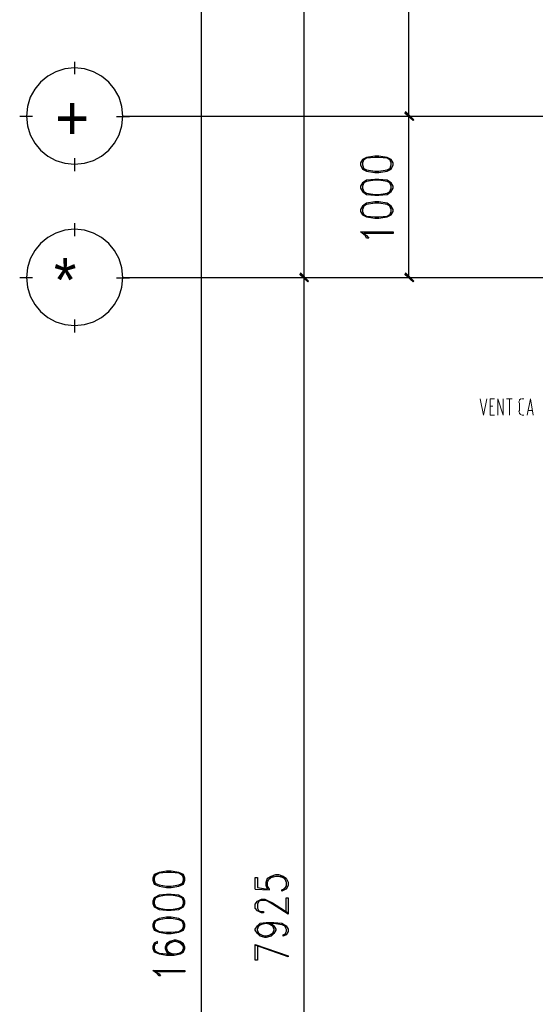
# Model space of a CAD drawing. Header units: millimetres. Extents: x 0 to 420, y 0 to 297.
# Tile 40 of 73: x 203 to 235, y 159 to 220. Entities that reach past the tile are written whole.
import ezdxf

# ---------------------------------------------------------------- set-up
doc = ezdxf.new("R2010")
doc.units = ezdxf.units.MM
for name, color, linetype in [('FILL_000000', 7, 'Continuous'), ('LINE_000000', 7, 'Continuous'), ('TEXT', 7, 'Continuous')]:
    doc.layers.add(name, color=color, linetype=linetype)

msp = doc.modelspace()

# ---------------------------------------------------------------- hatches: boundary and pattern name
at = {"layer": 'FILL_000000'}
h = msp.add_hatch(color=7, dxfattribs=at)
h.dxf.hatch_style = 1
h.paths.add_polyline_path([(227.245, 213.656), (226.695, 214.08), (226.737, 214.164), (227.245, 213.656)])
h = msp.add_hatch(color=7, dxfattribs=at)
h.dxf.hatch_style = 1
h.paths.add_polyline_path([(226.737, 214.164), (226.695, 214.08), (227.245, 213.656), (226.737, 214.164)])
h = msp.add_hatch(color=7, dxfattribs=at)
h.dxf.hatch_style = 1
h.paths.add_polyline_path([(227.203, 213.614), (227.245, 213.656), (226.695, 214.08), (227.203, 213.614)])
h = msp.add_hatch(color=7, dxfattribs=at)
h.dxf.hatch_style = 1
h.paths.add_polyline_path([(226.695, 214.08), (227.245, 213.656), (227.203, 213.614), (226.695, 214.08)])
h = msp.add_hatch(color=7, dxfattribs=at)
h.dxf.hatch_style = 1
h.paths.add_polyline_path([(220.218, 204.174), (220.176, 204.089), (220.726, 203.666), (220.218, 204.174)])
h = msp.add_hatch(color=7, dxfattribs=at)
h.dxf.hatch_style = 1
h.paths.add_polyline_path([(220.726, 203.666), (220.176, 204.089), (220.218, 204.174), (220.726, 203.666)])
h = msp.add_hatch(color=7, dxfattribs=at)
h.dxf.hatch_style = 1
h.paths.add_polyline_path([(220.176, 204.089), (220.726, 203.666), (220.684, 203.623), (220.176, 204.089)])
h = msp.add_hatch(color=7, dxfattribs=at)
h.dxf.hatch_style = 1
h.paths.add_polyline_path([(220.684, 203.623), (220.726, 203.666), (220.176, 204.089), (220.684, 203.623)])
h = msp.add_hatch(color=7, dxfattribs=at)
h.dxf.hatch_style = 1
h.paths.add_polyline_path([(226.737, 204.174), (226.695, 204.089), (227.245, 203.666), (226.737, 204.174)])
h = msp.add_hatch(color=7, dxfattribs=at)
h.dxf.hatch_style = 1
h.paths.add_polyline_path([(226.695, 204.089), (227.245, 203.666), (227.203, 203.623), (226.695, 204.089)])

# ---------------------------------------------------------------- linework, layer by layer
at = {"layer": 'LINE_000000', "lineweight": 25}
for p, q in [((214.08, 83.905), (214.08, 243.882)), ((220.43, 243.882), (220.43, 203.877)), ((226.949, 213.868), (226.949, 243.882)), ((206.248, 216.493), (206.248, 217.255)), ((203.623, 213.868), (202.819, 213.868)), ((208.83, 213.868), (209.635, 213.868)), ((328.126, 213.868), (209.211, 213.868)), ((234.696, 213.868), (226.229, 213.868)), ((234.696, 213.868), (226.229, 213.868)), ((226.949, 203.877), (226.949, 213.868)), ((206.248, 210.481), (206.248, 211.286)), ((206.248, 206.46), (206.248, 207.264)), ((203.623, 203.877), (202.819, 203.877)), ((208.83, 203.877), (209.635, 203.877)), ((311.827, 203.877), (209.211, 203.877)), ((225.213, 203.877), (219.71, 203.877)), ((225.213, 203.877), (219.71, 203.877)), ((220.43, 203.877), (220.43, 124.629)), ((234.696, 203.877), (226.229, 203.877)), ((206.248, 200.491), (206.248, 201.295)), ((217.424, 166.031), (218.313, 165.989)), ((219.329, 166.201), (219.16, 165.989))]:
    msp.add_line(p, q, dxfattribs=at)
at = {"layer": 'LINE_000000', "lineweight": 13}
for p, q in [((233.003, 196.384), (233.341, 196.384)), ((233.172, 195.368), (233.172, 196.384)), ((233.934, 196.384), (234.061, 196.384)), ((232.156, 195.919), (231.987, 195.919)), ((233.807, 195.622), (233.807, 196.13)), ((234.061, 195.368), (233.934, 195.368)), ((234.611, 195.665), (234.315, 195.665))]:
    msp.add_line(p, q, dxfattribs=at)
at = {"layer": 'LINE_000000', "lineweight": 25}
for points in [[(209.211, 213.889), (209.151, 214.491), (208.977, 215.051), (208.702, 215.558), (208.337, 216), (207.895, 216.364), (207.389, 216.639), (206.828, 216.813), (206.227, 216.874), (205.625, 216.813), (205.065, 216.639), (204.558, 216.364), (204.116, 216), (203.752, 215.558), (203.477, 215.051), (203.303, 214.491), (203.242, 213.889), (203.303, 213.288), (203.477, 212.727), (203.752, 212.221), (204.116, 211.779), (204.558, 211.414), (205.065, 211.139), (205.625, 210.965), (206.227, 210.905), (206.828, 210.965), (207.389, 211.139), (207.895, 211.414), (208.337, 211.779), (208.702, 212.221), (208.977, 212.727), (209.151, 213.288), (209.211, 213.889)], [(223.943, 210.862), (224.07, 210.608), (224.324, 210.481), (224.832, 210.397), (225.086, 210.397), (225.594, 210.481), (225.848, 210.608), (225.975, 210.862), (225.975, 210.989), (225.848, 211.201), (225.594, 211.328), (225.086, 211.413), (224.832, 211.413), (224.324, 211.328), (224.07, 211.201), (223.943, 210.989), (223.943, 210.862)], [(223.943, 209.423), (224.07, 209.211), (224.324, 209.042), (224.832, 209), (225.086, 209), (225.594, 209.042), (225.848, 209.211), (225.975, 209.423), (225.975, 209.55), (225.848, 209.762), (225.594, 209.931), (225.086, 209.973), (224.832, 209.973), (224.324, 209.931), (224.07, 209.762), (223.943, 209.55), (223.943, 209.423)], [(223.943, 207.984), (224.07, 207.772), (224.324, 207.645), (224.832, 207.56), (225.086, 207.56), (225.594, 207.645), (225.848, 207.772), (225.975, 207.984), (225.975, 208.111), (225.848, 208.322), (225.594, 208.492), (225.086, 208.576), (224.832, 208.576), (224.324, 208.492), (224.07, 208.322), (223.943, 208.111), (223.943, 207.984)], [(209.211, 203.898), (209.151, 204.5), (208.977, 205.06), (208.702, 205.567), (208.337, 206.009), (207.895, 206.373), (207.389, 206.648), (206.828, 206.822), (206.227, 206.883), (205.625, 206.822), (205.065, 206.648), (204.558, 206.373), (204.116, 206.009), (203.752, 205.567), (203.477, 205.06), (203.303, 204.5), (203.242, 203.898), (203.303, 203.297), (203.477, 202.737), (203.752, 202.23), (204.116, 201.788), (204.558, 201.424), (205.065, 201.149), (205.625, 200.975), (206.227, 200.914), (206.828, 200.975), (207.389, 201.149), (207.895, 201.424), (208.337, 201.788), (208.702, 202.23), (208.977, 202.737), (209.151, 203.297), (209.211, 203.898)], [(225.975, 206.714), (225.975, 206.629), (224.155, 206.629), (224.324, 206.502), (224.451, 206.333), (224.324, 206.333), (224.24, 206.502), (223.943, 206.714), (225.975, 206.714)], [(211.074, 166.582), (211.159, 166.328), (211.455, 166.201), (211.921, 166.116), (212.217, 166.116), (212.683, 166.201), (212.979, 166.328), (213.064, 166.582), (213.064, 166.709), (212.979, 166.92), (212.683, 167.047), (212.217, 167.132), (211.921, 167.132), (211.455, 167.047), (211.159, 166.92), (211.074, 166.709), (211.074, 166.582)], [(211.074, 165.142), (211.159, 164.931), (211.455, 164.761), (211.921, 164.719), (212.217, 164.719), (212.683, 164.761), (212.979, 164.931), (213.064, 165.142), (213.064, 165.269), (212.979, 165.481), (212.683, 165.65), (212.217, 165.693), (211.921, 165.693), (211.455, 165.65), (211.159, 165.481), (211.074, 165.269), (211.074, 165.142)], [(211.074, 163.703), (211.159, 163.491), (211.455, 163.364), (211.921, 163.28), (212.217, 163.28), (212.683, 163.364), (212.979, 163.491), (213.064, 163.703), (213.064, 163.83), (212.979, 164.042), (212.683, 164.211), (212.217, 164.296), (211.921, 164.296), (211.455, 164.211), (211.159, 164.042), (211.074, 163.83), (211.074, 163.703)], [(213.064, 160.994), (213.064, 160.909), (211.243, 160.909), (211.455, 160.782), (211.54, 160.655), (211.455, 160.655), (211.37, 160.782), (211.074, 160.994), (213.064, 160.994)]]:
    msp.add_lwpolyline(points, close=True, dxfattribs=at)
at = {"layer": 'LINE_000000', "lineweight": 0}
for points in [[(227.245, 213.656), (226.695, 214.08), (226.737, 214.164), (227.245, 213.656)], [(226.737, 214.164), (226.695, 214.08), (227.245, 213.656), (226.737, 214.164)], [(227.203, 213.614), (227.245, 213.656), (226.695, 214.08), (227.203, 213.614)], [(226.695, 214.08), (227.245, 213.656), (227.203, 213.614), (226.695, 214.08)], [(220.218, 204.174), (220.176, 204.089), (220.726, 203.666), (220.218, 204.174)], [(220.726, 203.666), (220.176, 204.089), (220.218, 204.174), (220.726, 203.666)], [(220.176, 204.089), (220.726, 203.666), (220.684, 203.623), (220.176, 204.089)], [(220.684, 203.623), (220.726, 203.666), (220.176, 204.089), (220.684, 203.623)], [(226.737, 204.174), (226.695, 204.089), (227.245, 203.666), (226.737, 204.174)], [(226.695, 204.089), (227.245, 203.666), (227.203, 203.623), (226.695, 204.089)]]:
    msp.add_lwpolyline(points, close=True, dxfattribs=at)
at = {"layer": 'LINE_000000', "lineweight": 25}
for points in [[(225.848, 211.116), (225.594, 211.286), (225.086, 211.328), (224.832, 211.328), (224.324, 211.286), (224.07, 211.116)], [(224.155, 211.201), (224.07, 210.989), (224.07, 210.862), (224.155, 210.608)], [(225.764, 210.608), (225.848, 210.862), (225.848, 210.989), (225.764, 211.201)], [(224.07, 210.693), (224.324, 210.566), (224.832, 210.481), (225.086, 210.481), (225.594, 210.566), (225.848, 210.693)], [(225.848, 209.719), (225.594, 209.846), (225.086, 209.931), (224.832, 209.931), (224.324, 209.846), (224.07, 209.719)], [(224.155, 209.762), (224.07, 209.55), (224.07, 209.423), (224.155, 209.211)], [(225.764, 209.211), (225.848, 209.423), (225.848, 209.55), (225.764, 209.762)], [(224.07, 209.254), (224.324, 209.127), (224.832, 209.042), (225.086, 209.042), (225.594, 209.127), (225.848, 209.254)], [(225.848, 208.28), (225.594, 208.407), (225.086, 208.492), (224.832, 208.492), (224.324, 208.407), (224.07, 208.28)], [(224.155, 208.322), (224.07, 208.111), (224.07, 207.984), (224.155, 207.772)], [(225.764, 207.772), (225.848, 207.984), (225.848, 208.111), (225.764, 208.322)], [(224.07, 207.857), (224.324, 207.687), (224.832, 207.645), (225.086, 207.645), (225.594, 207.687), (225.848, 207.857)], [(212.979, 166.836), (212.683, 167.005), (212.217, 167.047), (211.921, 167.047), (211.455, 167.005), (211.159, 166.836)], [(211.243, 166.92), (211.159, 166.709), (211.159, 166.582), (211.243, 166.328)], [(212.894, 166.328), (212.979, 166.582), (212.979, 166.709), (212.894, 166.92)], [(217.424, 166.031), (217.424, 166.751), (217.551, 166.751), (217.551, 166.116), (218.186, 166.031), (218.101, 166.243), (218.101, 166.455), (218.186, 166.709), (218.398, 166.836), (218.694, 166.92), (218.863, 166.92), (219.16, 166.836), (219.329, 166.709), (219.456, 166.455), (219.456, 166.243), (219.329, 166.031), (219.244, 165.989), (219.075, 165.904), (219.075, 165.989)], [(218.313, 165.989), (218.313, 166.031), (218.186, 166.201), (218.186, 166.455), (218.313, 166.709), (218.567, 166.836)], [(218.186, 166.539), (218.398, 166.751), (218.694, 166.836), (218.863, 166.836), (219.16, 166.751), (219.329, 166.539)], [(218.948, 166.836), (219.244, 166.709), (219.329, 166.455), (219.329, 166.243), (219.244, 166.031), (219.075, 165.989)], [(211.159, 166.412), (211.455, 166.285), (211.921, 166.201), (212.217, 166.201), (212.683, 166.285), (212.979, 166.412)], [(212.979, 165.439), (212.683, 165.566), (212.217, 165.65), (211.921, 165.65), (211.455, 165.566), (211.159, 165.439)], [(211.243, 165.481), (211.159, 165.269), (211.159, 165.142), (211.243, 164.931)], [(212.894, 164.931), (212.979, 165.142), (212.979, 165.269), (212.894, 165.481)], [(219.329, 164.55), (219.329, 165.481), (219.456, 165.481), (219.456, 164.465), (218.482, 165.1), (218.186, 165.269), (218.017, 165.312), (217.805, 165.312), (217.636, 165.269), (217.551, 165.1), (217.551, 164.846), (217.636, 164.677), (217.805, 164.634), (217.932, 164.634), (217.932, 164.55), (217.805, 164.55), (217.636, 164.634), (217.551, 164.677), (217.424, 164.846), (217.424, 165.1), (217.551, 165.269), (217.636, 165.312), (217.805, 165.396), (218.017, 165.396), (218.186, 165.312), (218.482, 165.185), (219.456, 164.55)], [(211.159, 164.973), (211.455, 164.846), (211.921, 164.761), (212.217, 164.761), (212.683, 164.846), (212.979, 164.973)], [(212.979, 163.999), (212.683, 164.126), (212.217, 164.211), (211.921, 164.211), (211.455, 164.126), (211.159, 163.999)], [(211.243, 164.042), (211.159, 163.83), (211.159, 163.703), (211.243, 163.491)], [(212.894, 163.491), (212.979, 163.703), (212.979, 163.83), (212.894, 164.042)], [(211.159, 163.576), (211.455, 163.407), (211.921, 163.364), (212.217, 163.364), (212.683, 163.407), (212.979, 163.576)], [(218.398, 163.915), (218.567, 163.745), (218.694, 163.534), (218.694, 163.491), (218.567, 163.28), (218.398, 163.11), (218.101, 163.026), (218.017, 163.026), (217.72, 163.11), (217.551, 163.28), (217.424, 163.491), (217.424, 163.534), (217.551, 163.745), (217.72, 163.915), (218.101, 163.957), (218.567, 163.957), (219.075, 163.915), (219.329, 163.745), (219.456, 163.534), (219.456, 163.407), (219.329, 163.195), (219.16, 163.11), (219.16, 163.195), (219.329, 163.28)], [(217.932, 163.11), (217.636, 163.28), (217.551, 163.491), (217.551, 163.534), (217.636, 163.745), (217.932, 163.915)], [(217.551, 163.618), (217.72, 163.83), (218.101, 163.915), (218.567, 163.915), (219.075, 163.83), (219.329, 163.703)], [(218.567, 163.407), (218.398, 163.195), (218.101, 163.11), (218.017, 163.11), (217.72, 163.195), (217.551, 163.407)], [(218.101, 163.915), (218.398, 163.83), (218.567, 163.618)], [(218.186, 163.915), (218.482, 163.745), (218.567, 163.534), (218.567, 163.491), (218.482, 163.28), (218.186, 163.11)], [(219.244, 163.745), (219.329, 163.534), (219.329, 163.407), (219.244, 163.195)], [(211.159, 162.645), (211.37, 162.687), (211.37, 162.772), (211.159, 162.687), (211.074, 162.475), (211.074, 162.348), (211.159, 162.137), (211.455, 162.01), (211.921, 161.925), (212.386, 161.925), (212.767, 162.01), (212.979, 162.137), (213.064, 162.348), (213.064, 162.433), (212.979, 162.645), (212.767, 162.772), (212.513, 162.856), (212.386, 162.856), (212.132, 162.772), (211.921, 162.645), (211.836, 162.433), (211.836, 162.348), (211.921, 162.137), (212.132, 162.01)], [(211.243, 162.687), (211.159, 162.475), (211.159, 162.348), (211.243, 162.137)], [(211.159, 162.221), (211.455, 162.052), (211.921, 162.01), (212.386, 162.01), (212.767, 162.052), (212.979, 162.264)], [(212.979, 162.475), (212.767, 162.687), (212.513, 162.772), (212.386, 162.772), (212.132, 162.687), (211.921, 162.475)], [(212.302, 162.772), (212.005, 162.645), (211.921, 162.433), (211.921, 162.348), (212.005, 162.137), (212.302, 162.01)], [(211.921, 162.264), (212.132, 162.052), (212.386, 162.01)], [(212.598, 162.01), (212.894, 162.137), (212.979, 162.348), (212.979, 162.433), (212.894, 162.645), (212.598, 162.772)], [(217.551, 162.56), (217.551, 161.629), (217.424, 161.629), (217.424, 162.602), (219.456, 161.883), (219.456, 161.84), (217.424, 162.56)]]:
    msp.add_lwpolyline(points, dxfattribs=at)
at = {"layer": 'LINE_000000', "lineweight": 13}
for points in [[(231.352, 196.384), (231.563, 195.368), (231.775, 196.384)], [(232.241, 195.368), (231.987, 195.368), (231.987, 196.384), (232.241, 196.384)], [(232.452, 195.368), (232.452, 196.384), (232.791, 195.368), (232.791, 196.384)], [(233.913, 196.384), (233.883, 196.38), (233.855, 196.366), (233.83, 196.345), (233.808, 196.316), (233.79, 196.282), (233.776, 196.242), (233.768, 196.198), (233.765, 196.151)], [(234.273, 195.368), (234.484, 196.384), (234.654, 195.368)], [(233.765, 195.644), (233.768, 195.597), (233.776, 195.553), (233.79, 195.513), (233.808, 195.479), (233.83, 195.45), (233.855, 195.429), (233.883, 195.415), (233.913, 195.411)]]:
    msp.add_lwpolyline(points, dxfattribs=at)

# ---------------------------------------------------------------- texts
at = {"layer": 'TEXT'}
for s, p in [('+', (205.02, 212.429)), ('*', (204.936, 202.396))]:
    msp.add_text(s, height=2.699, dxfattribs=at).set_placement(p)

doc.saveas('drawing.dxf')
